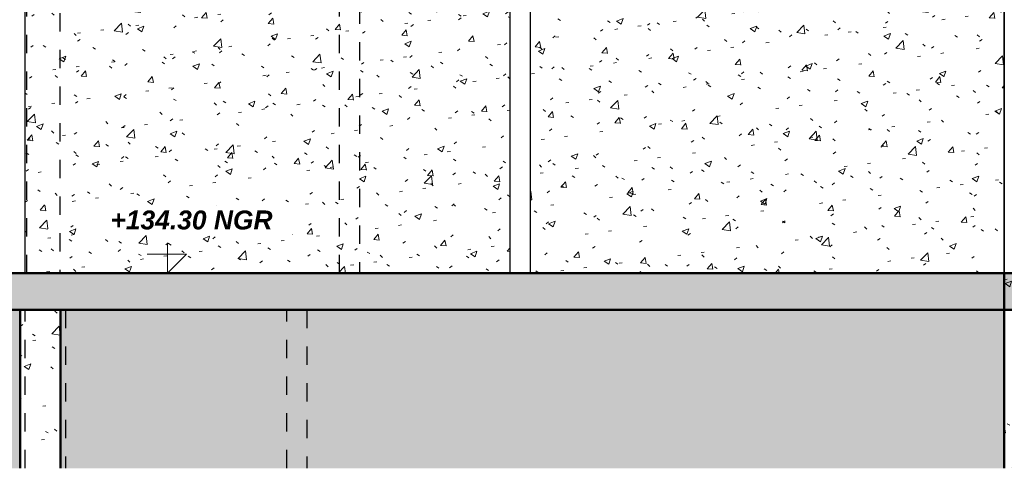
# Model space of a CAD drawing. Header units: metres. Extents: x -9.2 to 8.8, y 2.3 to 9.3.
# Tile 7 of 11: x -0.2 to 5.2, y 2.3 to 4.8. Entities that reach past the tile are written whole.
import ezdxf

# ---------------------------------------------------------------- set-up
doc = ezdxf.new("R2010")
doc.units = ezdxf.units.M
doc.linetypes.add('Tiret', pattern=[0.00635, 0.003175, -0.003175])
for name, color, linetype, lineweight in [('A-FLOR', 192, 'Continuous', 25), ('A-FLOR-PATT', 8, 'Continuous', 50), ('A-ROOF', 132, 'Continuous', 18), ('A-WALL', 113, 'Continuous', 25), ('A-WALL-HDLN', 110, 'Tiret', 25), ('A-WALL-PATT', 111, 'Continuous', 25), ('G-ANNO-DIMS', 111, 'Continuous', 9)]:
    doc.layers.add(name, color=color, linetype=linetype, lineweight=lineweight)
doc.styles.add('Arial_B_I_1', font='arialbi.ttf', dxfattribs={"height": 0.103175})
pattern_1 = [(50, (-0.185, 4.125), (0.364365, -0.031877), [0.0381, -0.4191]), (355, (-0.185, 4.125), (-0.070485, 0.382117), [0.03048, -0.33528]), (100.451, (-0.15462, 4.122), (0.293886, 0.35023), [0.03238, -0.35618]), (46.184, (-0.185, 4.227), (0.54216, -0.084084), [0.05715, -0.62865]), (96.636, (-0.1398, 4.22), (0.474805, 0.494854), [0.04857, -0.53427]), (351.184, (-0.185, 4.227), (0.47481, 0.494846), [0.04572, -0.50292]), (21, (-0.1342, 4.201), (0.303226, -0.204528), [0.0381, -0.4191]), (326, (-0.1342, 4.201), (0.123607, 0.368379), [0.03048, -0.33528]), (71.451, (-0.10892, 4.184), (0.426833, 0.163839), [0.03238, -0.35618]), (37.5, (-0.18499, 4.125), (0.0061807, 0.1691082), [0.01676, -0.31445, 0.01676, -0.3236, -0.33655]), (37.5, (-0.18499, 4.125), (0.0061807, 0.1691082), [-0.67158, 0.01676, -0.31979]), (7.5, (-0.18499, 4.125), (0.1336414, 0.200358), [0.01676, -0.17729, 0.01676, -0.30683, -0.12827]), (7.5, (-0.18499, 4.125), (0.1336414, 0.200358), [-0.51765, 0.01676, -0.11151]), (327.5, (-0.29827, 4.125), (0.2711816, -0.0114606), [0.01676, -0.11024, 0.01676, -0.37948, -0.52578]), (327.5, (-0.29827, 4.125), (0.2711816, -0.0114606), [-0.52324, 0.01676, -0.50902]), (317.5, (-0.34907, 4.125), (0.296258, 0.050851), [0.01676, -0.14834, 0.01676, -0.24638, -0.37338]), (317.5, (-0.34907, 4.125), (0.296258, 0.050851), [-0.42824, 0.01676, -0.35662])]
pattern_2 = [(89.817, (5.151, 4.125), (0.0013882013, -0.0318745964), [0.02919, -0.32105]), (272.49, (5.151, 4.125), (-0.00027099, 0.382109), [0.00266, -0.02925]), (90.04, (5.151, 4.122), (0.001115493, 0.3502308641), [0.03184, -0.35027]), (89.791, (5.151, 4.227), (0.002063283, -0.0840880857), [0.04124, -0.45362]), (90.025, (5.151, 4.22), (0.0018140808, 0.4948508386), [0.04824, -0.53069]), (271.405, (5.151, 4.227), (0.00180703, 0.49485308), [0.00701, -0.0771]), (89.432, (5.151, 4.201), (0.001152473, -0.204531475), [0.01365, -0.1502]), (270.323, (5.151, 4.201), (0.0004733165, 0.368378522), [0.01704, -0.18749]), (89.927, (5.151, 4.184), (0.0016187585, 0.1638480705), [0.0307, -0.33768]), (89.716, (5.151, 4.125), (1.82401e-05, 0.16911198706), [0.01021, -0.19143, 0.01021, -0.197, -0.20488]), (89.716, (5.151, 4.125), (1.82401e-05, 0.16911198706), [-0.40883, 0.01021, -0.19468]), (88.345, (5.151, 4.125), (0.000506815, 0.200358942), [0.00219, -0.02315, 0.00219, -0.04007, -0.01675]), (88.345, (5.151, 4.125), (0.000506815, 0.200358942), [-0.0676, 0.00219, -0.01456]), (270.342, (5.151, 4.125), (0.00102838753, -0.0114540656), [0.00901, -0.05923, 0.00901, -0.2039, -0.28251]), (270.342, (5.151, 4.125), (0.00102838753, -0.0114540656), [-0.28114, 0.00901, -0.2735]), (270.238, (5.15, 4.125), (0.0011287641, 0.0508551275), [0.01133, -0.10022, 0.01133, -0.16645, -0.25225]), (270.238, (5.15, 4.125), (0.0011287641, 0.0508551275), [-0.28932, 0.01133, -0.24093])]

# ---------------------------------------------------------------- blocks, each defined once
blk = doc.blocks.new('Cotes d_élévation - Marqueur de niveau - DARWIN 4-4992361-CCC_')
at = {"layer": 'G-ANNO-DIMS'}
for p, q in [((0.5812, 3.4), (0.5812, 3.564)), ((0.6846, 3.5034), (0.4692, 3.5034)), ((0.5812, 3.4), (0.6846, 3.5034)), ((0.6692, 3.4), (0.5064, 3.4))]:
    blk.add_line(p, q, dxfattribs=at)

msp = doc.modelspace()

# ---------------------------------------------------------------- hatches: boundary and pattern name
at = {"layer": 'A-FLOR-PATT', "lineweight": 18}
h = msp.add_hatch(dxfattribs=at)
h.set_pattern_fill('FP_3', color=256, style=0, pattern_type=2)
h.set_pattern_definition(pattern_1)
h.paths.add_polyline_path([(5.6601, 3.2), (5.6601, 3.4), (-5.4299, 3.4), (-5.4299, 3.2), (4.1803, 3.2)])
at = {"layer": 'A-WALL-PATT', "lineweight": 18}
h = msp.add_hatch(dxfattribs=at)
h.set_pattern_fill('FP_6', color=256, style=0, pattern_type=2)
h.set_pattern_definition([(89.813, (5.152, 4.125), (0.0014159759, -0.0318747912), [0.02919, -0.32105]), (272.541, (5.152, 4.125), (-0.000271, 0.3821137), [0.00266, -0.02925]), (90.041, (5.152, 4.122), (0.0011393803, 0.350230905), [0.03184, -0.35027]), (89.787, (5.152, 4.227), (0.0021074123, -0.0840884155), [0.04124, -0.45362]), (90.026, (5.152, 4.22), (0.001845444, 0.4948508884), [0.04824, -0.53069]), (271.434, (5.152, 4.227), (0.001846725, 0.494851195), [0.00701, -0.0771]), (89.42, (5.152, 4.201), (0.0011796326, -0.2045324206), [0.01365, -0.1502]), (270.33, (5.152, 4.201), (0.0004783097, 0.368378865), [0.01704, -0.18749]), (89.925, (5.152, 4.184), (0.00165447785, 0.1638479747), [0.0307, -0.33768]), (89.71, (5.152, 4.125), (2.59496e-05, 0.16911203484), [0.01021, -0.19143, 0.01021, -0.197, -0.20488]), (89.71, (5.152, 4.125), (2.59496e-05, 0.16911203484), [-0.40883, 0.01021, -0.19468]), (88.31, (5.152, 4.125), (0.000519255, 0.200361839), [0.00219, -0.02315, 0.00219, -0.04007, -0.01675]), (88.31, (5.152, 4.125), (0.000519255, 0.200361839), [-0.0676, 0.00219, -0.01456]), (270.349, (5.152, 4.125), (0.00104978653, -0.01145381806), [0.00901, -0.05923, 0.00901, -0.2039, -0.28251]), (270.349, (5.152, 4.125), (0.00104978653, -0.01145381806), [-0.28114, 0.00901, -0.2735]), (270.243, (5.151, 4.125), (0.00115432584, 0.050855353), [0.01133, -0.10022, 0.01133, -0.16645, -0.25225]), (270.243, (5.151, 4.125), (0.00115432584, 0.050855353), [-0.28932, 0.01133, -0.24093])])
h.paths.add_polyline_path([(5.1511, 3.4), (5.1517, 3.4), (5.1511, 4.1194)])
h.paths.add_polyline_path([(5.1517, 5.148), (5.1511, 6.4908), (5.1503, 6.491), (5.1508, 6.4857), (5.1515, 6.4854), (5.1515, 5.1484)])
h = msp.add_hatch(dxfattribs=at)
h.set_pattern_fill('FP_3', color=256, style=0, pattern_type=2)
h.set_pattern_definition(pattern_1)
h.paths.add_polyline_path([(-0.1975, 3.4), (2.4522, 3.4), (2.4522, 6.1), (-1.4335, 6.1), (-1.4335, 3.4), (-1.3975, 3.4), (-1.3975, 5.5), (-0.1975, 5.5)])
h.paths.add_polyline_path([(2.5622, 3.4), (5.1511, 3.4), (5.1511, 4.9648), (4.978, 5.0899), (4.8521, 4.9101), (4.7948, 4.9502), (4.921, 5.1304), (4.9218, 5.1304), (4.4073, 5.5021), (4.2814, 5.3223), (4.2241, 5.3624), (4.3502, 5.5426), (4.3511, 5.5426), (3.8495, 5.9049), (3.7237, 5.7251), (3.6663, 5.7652), (3.7925, 5.9455), (3.7934, 5.9455), (3.5794, 6.1), (2.5622, 6.1), (2.5622, 3.5498)])
h.paths.add_polyline_path([(5.1511, 5.0265), (5.1511, 5.1077), (5.0764, 5.162), (5.0733, 5.1576), (5.0717, 5.1588), (5.0748, 5.1631), (5.0367, 5.1907), (5.0126, 5.1562), (5.0096, 5.1547), (5.007, 5.1552), (4.9717, 5.1801), (4.9702, 5.1828), (4.9708, 5.1855), (4.98, 5.1986), (4.9816, 5.1974), (4.9724, 5.1843), (4.9724, 5.1823), (4.9729, 5.1815), (5.0081, 5.1569), (5.0101, 5.1569), (5.0109, 5.1574), (5.0351, 5.1919), (4.5082, 5.5744), (4.5042, 5.5687), (4.5025, 5.5698), (4.5066, 5.5756), (4.4685, 5.6032), (4.4434, 5.5673), (4.4405, 5.5657), (4.4378, 5.5663), (4.4026, 5.591), (4.401, 5.5939), (4.4016, 5.5965), (4.4108, 5.6097), (4.4124, 5.6085), (4.4033, 5.5954), (4.4033, 5.5934), (4.4037, 5.5926), (4.439, 5.5679), (4.441, 5.5679), (4.4418, 5.5684), (4.4669, 5.6043), (3.9501, 5.9795), (3.9451, 5.9724), (3.9435, 5.9736), (3.9485, 5.9807), (3.9104, 6.0083), (3.8844, 5.9711), (3.8814, 5.9695), (3.8788, 5.9701), (3.8436, 5.9947), (3.842, 5.9977), (3.8426, 6.0003), (3.8518, 6.0134), (3.8534, 6.0123), (3.8442, 5.9992), (3.8442, 5.9971), (3.8447, 5.9964), (3.8799, 5.9717), (3.8819, 5.9717), (3.8827, 5.9722), (3.9088, 6.0094), (3.784, 6.1), (3.6648, 6.1), (5.0825, 5.0761)])
h.paths.add_polyline_path([(5.1511, 5.1492), (5.1511, 5.1652), (3.8554, 6.1), (3.8409, 6.1), (5.1296, 5.1648)])
h = msp.add_hatch(dxfattribs=at)
h.set_pattern_fill('FP_3', color=256, style=0, pattern_type=2)
h.set_pattern_definition(pattern_1)
h.paths.add_polyline_path([(5.3711, 3.4), (5.1511, 3.4), (5.1511, 2.3359), (5.3711, 2.3359)])
h = msp.add_hatch(dxfattribs=at)
h.set_pattern_fill('FP_1', color=256, style=0, pattern_type=2)
h.set_pattern_definition([(50, (-0.1863, 4.125), (0.364365, -0.031877), [0.0381, -0.4191]), (355, (-0.1863, 4.125), (-0.070485, 0.382117), [0.03048, -0.33528]), (100.451, (-0.15592, 4.122), (0.293884, 0.35024), [0.03238, -0.35618]), (46.184, (-0.1863, 4.227), (0.542154, -0.08409), [0.05715, -0.62865]), (96.636, (-0.1411, 4.22), (0.474795, 0.494853), [0.04857, -0.53427]), (351.184, (-0.1863, 4.227), (0.4748, 0.49485), [0.04572, -0.50291]), (21, (-0.1355, 4.201), (0.303226, -0.204528), [0.0381, -0.4191]), (326, (-0.1355, 4.201), (0.123607, 0.36838), [0.03048, -0.33528]), (71.452, (-0.11022, 4.184), (0.42683, 0.163846), [0.03238, -0.35618]), (37.5, (-0.18629, 4.125), (0.0061807, 0.1691082), [0.01676, -0.31445, 0.01676, -0.32359, -0.33655]), (37.5, (-0.18629, 4.125), (0.0061807, 0.1691082), [-0.67157, 0.01676, -0.31978]), (7.5, (-0.18629, 4.125), (0.1336414, 0.200358), [0.01676, -0.17729, 0.01676, -0.30683, -0.12827]), (7.5, (-0.18629, 4.125), (0.1336414, 0.200358), [-0.51765, 0.01676, -0.1115]), (327.5, (-0.29957, 4.125), (0.2711816, -0.0114606), [0.01676, -0.11024, 0.01676, -0.37947, -0.52578]), (327.5, (-0.29957, 4.125), (0.2711816, -0.0114606), [-0.52324, 0.01676, -0.50901]), (317.5, (-0.35037, 4.125), (0.296258, 0.050851), [0.01676, -0.14834, 0.01676, -0.24638, -0.37338]), (317.5, (-0.35037, 4.125), (0.296258, 0.050851), [-0.42824, 0.01676, -0.35661])])
h.paths.add_polyline_path([(5.1499, 2.3359), (5.1499, 3.2), (-0.0032, 3.2), (-0.0032, 2.3359), (4.1803, 2.3359)])
h.paths.add_polyline_path([(-5.4282, 2.3359), (-2.6112, 2.3359), (-2.6112, 3.2), (-5.4282, 3.2)])
h.paths.add_polyline_path([(-1.8861, 2.3359), (-0.2232, 2.3359), (-0.2232, 3.2), (-2.5012, 3.2), (-2.5012, 2.3359), (-2.1503, 2.3359)])
h = msp.add_hatch(dxfattribs=at)
h.set_pattern_fill('FP_3', color=256, style=0, pattern_type=2)
h.set_pattern_definition(pattern_1)
h.paths.add_polyline_path([(-0.0401, 2.3359), (-0.0032, 2.3359), (-0.0032, 3.2), (-0.2232, 3.2), (-0.2232, 2.3359)])
h = msp.add_hatch(dxfattribs=at)
h.set_pattern_fill('FP_15', color=256, style=0, pattern_type=2)
h.set_pattern_definition(pattern_2)
h.paths.add_polyline_path([(5.15, 2.3359), (5.1506, 2.3359), (5.1506, 3.2), (5.15, 3.2)])
h = msp.add_hatch(dxfattribs=at)
h.set_pattern_fill('FP_15', color=256, style=0, pattern_type=2)
h.set_pattern_definition(pattern_2)
h.paths.add_polyline_path([(5.1506, 3.2), (5.1506, 2.3359), (5.1511, 2.3359), (5.1511, 3.2)])

# ---------------------------------------------------------------- linework, layer by layer
at = {"layer": 'A-FLOR', "lineweight": 50}
for p, q in [((5.6601, 3.4), (-5.4282, 3.4)), ((-5.4299, 3.2), (5.6601, 3.2))]:
    msp.add_line(p, q, dxfattribs=at)
at = {"layer": 'A-ROOF'}
msp.add_open_spline([(7.5753, 3.3884), (7.3415, 3.558), (6.8739, 3.8973), (5.9389, 4.576), (4.77, 5.4243), (3.6012, 6.2727), (2.6662, 6.9515), (1.965, 7.4606), (1.4977, 7.8002), (1.264, 7.97)], degree=3, knots=[0, 0, 0, 0, 0.111111, 0.222222, 0.444444, 0.666667, 0.777778, 0.888889, 1, 1, 1, 1], dxfattribs=at)
msp.add_open_spline([(1.264, 7.93), (1.4977, 7.7602), (1.965, 7.4206), (2.6662, 6.9115), (3.3675, 6.4024), (4.0687, 5.8933), (4.77, 5.3843), (5.4713, 4.8753), (6.1726, 4.3663), (6.8739, 3.8573), (7.3415, 3.518), (7.5753, 3.3484)], degree=3, dxfattribs=at)
at = {"layer": 'A-WALL'}
for p, q in [((-0.1975, 5.5), (-0.1975, 3.4)), ((2.4522, 3.4), (2.4522, 5.45)), ((2.5622, 5.45), (2.5622, 3.4)), ((5.1517, 5.1073), (5.1517, 3.4)), ((5.1511, 3.4), (5.1511, 4.9648))]:
    msp.add_line(p, q, dxfattribs=at)
at = {"layer": 'A-WALL', "lineweight": 50}
for p, q in [((5.1511, 3.4), (5.1511, 2.3359)), ((-0.2232, 3.2), (-0.2232, 2.3359)), ((-0.0032, 2.3359), (-0.0032, 3.2))]:
    msp.add_line(p, q, dxfattribs=at)
at = {"layer": 'A-WALL-HDLN'}
for p, q in [((-0.1878, 3.4), (-0.1878, 8.4182)), ((-0.0078, 8.4182), (-0.0078, 3.4)), ((1.5204, 3.4), (1.5204, 7.26)), ((1.6304, 7.26), (1.6304, 3.4)), ((-0.196, 2.3359), (-0.196, 3.2)), ((0.024, 3.2), (0.024, 2.3359)), ((1.2325, 2.3359), (1.2325, 3.2)), ((1.3425, 3.2), (1.3425, 2.3359)), ((5.1499, 2.3359), (5.1499, 3.2))]:
    msp.add_line(p, q, dxfattribs=at)

# ---------------------------------------------------------------- block references
at = {"layer": 'G-ANNO-DIMS'}
msp.add_blockref('Cotes d_élévation - Marqueur de niveau - DARWIN 4-4992361-CCC_', (0, 0), dxfattribs=at)

# ---------------------------------------------------------------- next in the draw order: texts
at = {"layer": 'G-ANNO-DIMS', "insert": (0.2694, 3.7422), "char_height": 0.103175, "width": 1.029603, "attachment_point": 1, "line_spacing_factor": 0.941778, "style": 'Arial_B_I_1', "bg_fill": 3, "box_fill_scale": 1.25, "bg_fill_color": 256, "bg_fill_true_color": 13158600, "bg_fill_transparency": 0}
msp.add_mtext('+134.30 NGR', dxfattribs=at)

doc.saveas('drawing.dxf')
